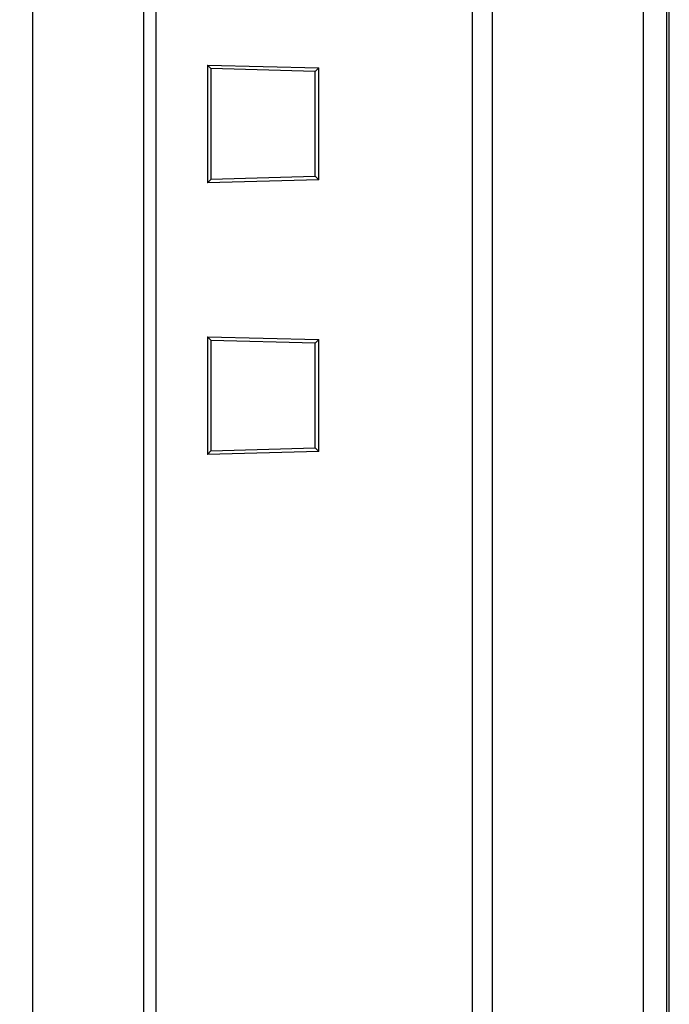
# Model space of a CAD drawing. Header units: inches. Extents: x 0 to 34, y 0 to 22.
# Tile 14 of 34: x 3.1 to 4.2, y 12.9 to 14.5. Entities that reach past the tile are written whole.
import ezdxf

# ---------------------------------------------------------------- set-up
doc = ezdxf.new("R2010")
doc.units = ezdxf.units.IN
doc.header["$LTSCALE"] = 1.87
doc.header["$MEASUREMENT"] = 0
doc.layers.get('0').update_dxf_attribs({"linetype": 'CONTINUOUS'})
doc.layers.add('DIMENSIONS', color=7, linetype='CONTINUOUS')
doc.styles.get("Standard").update_dxf_attribs({"font": 'txt', "width": 0.8})
doc.dimstyles.new('DIMSTYLE_2', dxfattribs={"dimtxt": 0.125, "dimasz": 0.18, "dimexe": 0.125, "dimexo": 0.0625, "dimgap": 0.0625, "dimtad": 0, "dimtih": 1, "dimtoh": 1, "dimdsep": 46, "dimtxsty": 'STANDARD', "dimblk": '_FILLED', "dimblk1": '_FILLED', "dimblk2": '_FILLED', "dimcen": 0.09, "dimadec": 0, "dimazin": 0, "dimtp": 0.02, "dimtm": 0.02, "dimtfac": 1, "dimtofl": 0, "dimtmove": 0, "dimatfit": 3, "dimldrblk": '_FILLED', "dimfxl": 1, "dimtolj": 1, "dimarcsym": 0})

# ---------------------------------------------------------------- blocks, each defined once
blk = doc.blocks.new('_FILLED')
at = {"color": 0, "linetype": 'BYBLOCK'}
blk.add_solid([(0, 0), (-1, 0.1736), (-1, -0.1736)], dxfattribs=at)
blk = doc.blocks.new('*D12')
at = {"layer": 'DIMENSIONS', "color": 2, "linetype": 'CONTINUOUS'}
for p, q in [((1.916, 13.6784), (1.916, 17.4554)), ((4.1679, 15.8411), (4.1679, 17.4554)), ((1.916, 17.3304), (2.367, 17.3304)), ((4.1679, 17.3304), (3.717, 17.3304))]:
    blk.add_line(p, q, dxfattribs=at)
at = {"layer": 'DIMENSIONS', "color": 2, "linetype": 'CONTINUOUS', "xscale": 0.18, "yscale": 0.18, "zscale": 0.18, "rotation": 180}
blk.add_blockref('_FILLED', (1.916, 17.3304), dxfattribs=at)
at = {"layer": 'DIMENSIONS', "color": 2, "linetype": 'CONTINUOUS', "xscale": 0.18, "yscale": 0.18, "zscale": 0.18}
blk.add_blockref('_FILLED', (4.1679, 17.3304), dxfattribs=at)
at = {"layer": 'DIMENSIONS', "color": 2, "linetype": 'CONTINUOUS', "insert": (3.042, 17.3929), "char_height": 0.125, "width": 1.225, "attachment_point": 2, "line_spacing_factor": 0.9}
blk.add_mtext('57.2{\\Ftxt.shx;\\W1.000000;\\H0.125000; }[2.252]', dxfattribs=at)

msp = doc.modelspace()

# ---------------------------------------------------------------- linework, layer by layer
at = {"color": 7, "linetype": 'CONTINUOUS'}
for p, q in [((3.8923, 6.4603), (3.8923, 15.8304)), ((4.1306, 15.8179), (4.1306, 6.4728)), ((4.1679, 6.5121), (4.1679, 15.7786)), ((3.8608, 6.5785), (3.8608, 15.7123)), ((4.1719, 6.6552), (4.1719, 15.6355)), ((3.166, 6.6749), (3.166, 15.6159)), ((3.3412, 15.6159), (3.3412, 6.6749)), ((3.3608, 6.6752), (3.3608, 15.6156)), ((3.4423, 14.4056), (3.4423, 14.2198)), ((3.4423, 14.4056), (3.4476, 14.4003)), ((3.4423, 14.4056), (3.6181, 14.4012)), ((3.4476, 14.4003), (3.4476, 14.2251)), ((3.6121, 14.3954), (3.4476, 14.4)), ((3.6181, 14.4012), (3.6121, 14.3954)), ((3.6121, 14.2301), (3.6121, 14.3954)), ((3.6181, 14.2242), (3.6181, 14.4012)), ((3.4423, 14.2198), (3.4476, 14.2251)), ((3.6181, 14.2242), (3.4423, 14.2198)), ((3.4476, 14.2254), (3.6121, 14.2301)), ((3.6181, 14.2242), (3.6121, 14.2301)), ((3.4423, 13.9765), (3.4423, 13.7906)), ((3.4423, 13.9765), (3.4476, 13.9711)), ((3.4423, 13.9765), (3.6181, 13.9721)), ((3.4476, 13.9711), (3.4476, 13.796)), ((3.6121, 13.9662), (3.4476, 13.9708)), ((3.6181, 13.9721), (3.6121, 13.9662)), ((3.6181, 13.7951), (3.6181, 13.9721)), ((3.6121, 13.8009), (3.6121, 13.9662)), ((3.4423, 13.7906), (3.4476, 13.796)), ((3.4476, 13.7963), (3.6121, 13.8009)), ((3.6181, 13.7951), (3.6121, 13.8009)), ((3.6181, 13.7951), (3.4423, 13.7906))]:
    msp.add_line(p, q, dxfattribs=at)

# ---------------------------------------------------------------- dimensions: what is measured, and where the dimension line sits
at = {"layer": 'DIMENSIONS', "color": 2, "linetype": 'CONTINUOUS'}
dim = msp.add_linear_dim(base=(4.1679, 17.3304), p1=(1.916, 13.6159), p2=(4.1679, 15.7786), dimstyle='DIMSTYLE_2', dxfattribs=at)
dim.commit()
dim.dimension.update_dxf_attribs({"geometry": '*D12', "text_midpoint": (3.042, 17.3304), "dimtype": 160})

doc.saveas('drawing.dxf')
